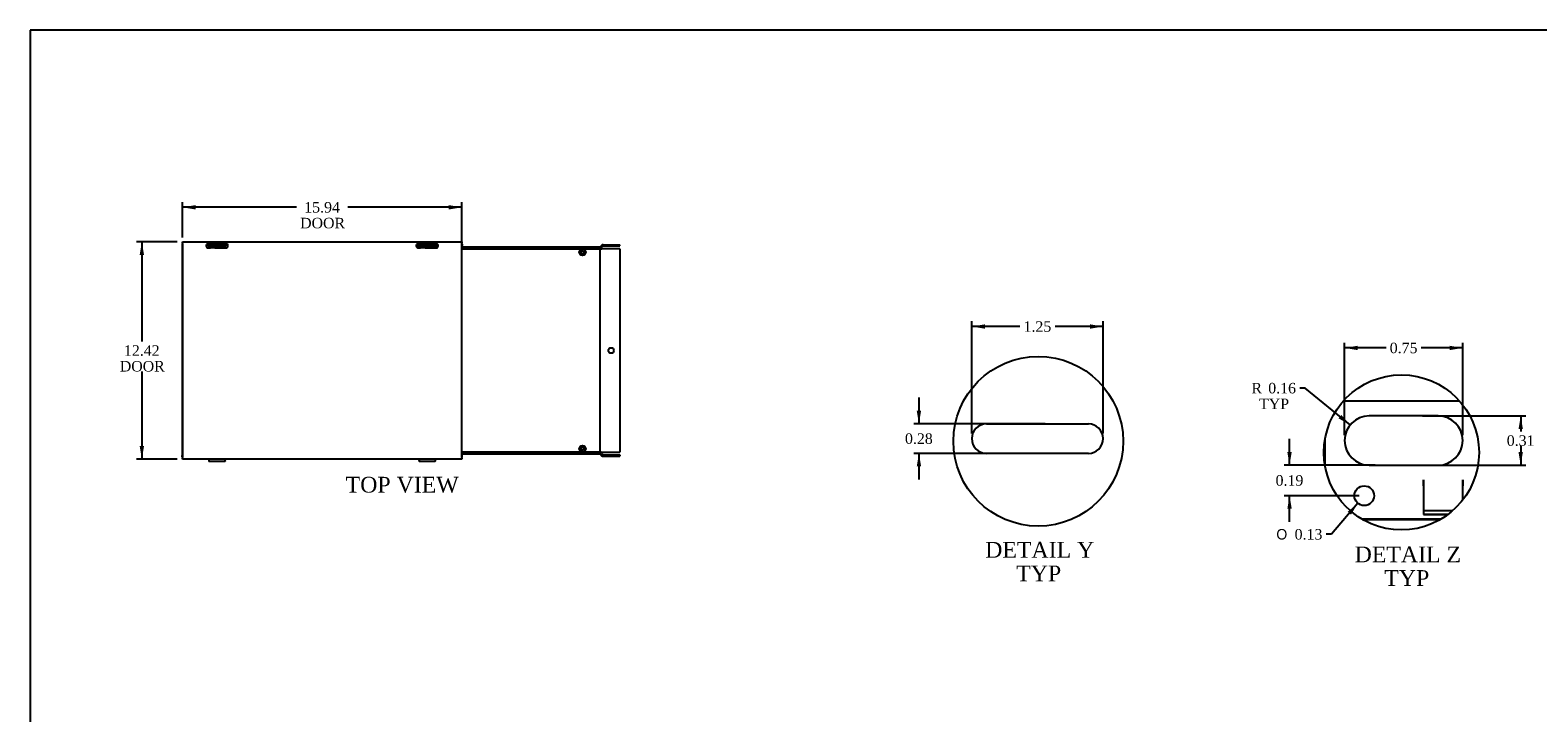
# Model space of a CAD drawing. Header units: inches. Extents: x 1 to 150, y -1 to 99.
# Tile 3 of 7: x 1 to 87, y 60 to 99. Entities that reach past the tile are written whole.
import ezdxf
from ezdxf.enums import TextEntityAlignment as Align
from ezdxf.lldxf.tags import DXFTag

# ---------------------------------------------------------------- set-up
doc = ezdxf.new("R2010")
doc.units = ezdxf.units.IN
doc.header["$MEASUREMENT"] = 0
for name, color, linetype in [('COM55240', 7, 'Continuous'), ('COM55544-6', 7, 'Continuous'), ('COM55545-6', 7, 'Continuous'), ('COM55546-6', 7, 'Continuous'), ('COM55609-6', 7, 'Continuous'), ('Default', 7, 'Continuous'), ('RVT19019', 7, 'Continuous'), ('SCS19491', 7, 'Continuous')]:
    doc.layers.add(name, color=color, linetype=linetype)
doc.styles.add('SEACAD_Solid_Edge_ANSI1_Symbols', font='txt')
doc.styles.add('SEACAD_Times_New_Roman', font='times.ttf')
tags = doc.linetypes.add('CENTER2', pattern=[1.125, 0.75, -0.125, 0.125, -0.125]).pattern_tags.tags
tags[10:11] = [DXFTag(74, 4), DXFTag(75, 0), DXFTag(340, '0'), DXFTag(46, 0.0), DXFTag(50, 0.0), DXFTag(44, 0.0), DXFTag(45, 0.0)]
tags[8:9] = [DXFTag(74, 4), DXFTag(75, 0), DXFTag(340, '0'), DXFTag(46, 0.0), DXFTag(50, 0.0), DXFTag(44, 0.0), DXFTag(45, 0.0)]
tags[6:7] = [DXFTag(74, 4), DXFTag(75, 0), DXFTag(340, '0'), DXFTag(46, 0.0), DXFTag(50, 0.0), DXFTag(44, 0.0), DXFTag(45, 0.0)]
tags[4:5] = [DXFTag(74, 4), DXFTag(75, 0), DXFTag(340, '0'), DXFTag(46, 0.0), DXFTag(50, 0.0), DXFTag(44, 0.0), DXFTag(45, 0.0)]
tags = doc.linetypes.add('HIDDEN2', pattern=[0.1875, 0.125, -0.0625]).pattern_tags.tags
tags[6:7] = [DXFTag(74, 4), DXFTag(75, 0), DXFTag(340, '0'), DXFTag(46, 0.0), DXFTag(50, 0.0), DXFTag(44, 0.0), DXFTag(45, 0.0)]
tags[4:5] = [DXFTag(74, 4), DXFTag(75, 0), DXFTag(340, '0'), DXFTag(46, 0.0), DXFTag(50, 0.0), DXFTag(44, 0.0), DXFTag(45, 0.0)]
doc.dimstyles.new('HAMMOND_(STH_-_120x80)', dxfattribs={"dimtxt": 0.6, "dimasz": 0.75, "dimexe": 0.3, "dimexo": 0.3, "dimgap": 0.15, "dimtad": 0, "dimtih": 1, "dimtoh": 1, "dimzin": 0, "dimdsep": 46, "dimtxsty": 'SEACAD_Times_New_Roman', "dimblk1": '_SE_FILLED', "dimblk2": '_SE_FILLED', "dimsah": 1, "dimcen": 0.3, "dimadec": 0, "dimazin": 0, "dimtfac": 0.8, "dimtofl": 0, "dimtmove": 0, "dimatfit": 3, "dimfxl": 1, "dimtolj": 1, "dimtzin": 0, "dimarcsym": 0})

# ---------------------------------------------------------------- blocks, each defined once
blk = doc.blocks.new('SE4')
at = {"layer": 'COM55240', "color": 7, "linetype": 'Continuous'}
for p, q in [((10.814, 87.195), (10.814, 87.138)), ((10.814, 87.195), (10.877, 87.195)), ((10.814, 87.138), (10.877, 87.138)), ((10.877, 87.195), (11.752, 87.195)), ((10.877, 87.195), (10.877, 87.138)), ((10.877, 87.138), (11.752, 87.138)), ((10.939, 87.138), (10.939, 87.135)), ((10.939, 87.05), (10.939, 87.135)), ((11.189, 87.05), (10.939, 87.05)), ((11.189, 87.135), (11.189, 87.138)), ((11.189, 87.135), (11.189, 87.05)), ((11.752, 87.195), (11.752, 87.138)), ((11.752, 87.195), (11.814, 87.195)), ((11.752, 87.138), (11.814, 87.138)), ((11.814, 87.195), (11.814, 87.138)), ((22.814, 87.195), (22.814, 87.138)), ((22.814, 87.195), (22.877, 87.195)), ((22.814, 87.138), (22.877, 87.138)), ((22.877, 87.195), (23.752, 87.195)), ((22.877, 87.195), (22.877, 87.138)), ((22.877, 87.138), (23.752, 87.138)), ((22.939, 87.138), (22.939, 87.135)), ((22.939, 87.05), (22.939, 87.135)), ((23.189, 87.05), (22.939, 87.05)), ((23.189, 87.135), (23.189, 87.138)), ((23.189, 87.135), (23.189, 87.05)), ((23.752, 87.195), (23.752, 87.138)), ((23.752, 87.195), (23.814, 87.195)), ((23.752, 87.138), (23.814, 87.138)), ((23.814, 87.195), (23.814, 87.138))]:
    blk.add_line(p, q, dxfattribs=at)
at = {"layer": 'COM55544-6', "color": 7, "linetype": 'Continuous'}
for p, q in [((9.314, 87.267), (9.345, 87.267)), ((9.314, 87.267), (9.314, 87.195)), ((9.314, 87.195), (9.345, 87.195)), ((9.314, 87.195), (9.314, 87.159)), ((9.314, 87.159), (9.314, 75.231)), ((10.69, 87.195), (10.814, 87.195)), ((10.721, 87.267), (11.908, 87.267)), ((11.814, 87.195), (11.939, 87.195)), ((22.69, 87.195), (22.814, 87.195)), ((22.721, 87.267), (23.908, 87.267)), ((23.814, 87.195), (23.939, 87.195)), ((25.283, 87.267), (25.314, 87.267)), ((25.283, 87.195), (25.314, 87.195)), ((25.314, 87.267), (25.314, 87.195)), ((25.314, 87.159), (25.314, 87.195)), ((25.314, 87.111), (25.314, 87.159)), ((9.314, 75.231), (9.314, 75.195)), ((9.314, 75.123), (9.314, 75.195)), ((9.345, 75.195), (9.314, 75.195)), ((9.345, 75.123), (9.314, 75.123)), ((25.314, 75.195), (25.283, 75.195)), ((25.314, 75.123), (25.283, 75.123)), ((25.314, 75.231), (25.314, 75.279)), ((25.314, 75.195), (25.314, 75.231)), ((25.314, 75.123), (25.314, 75.195)), ((10.854, 74.88), (11.775, 74.88)), ((22.854, 74.88), (23.775, 74.88))]:
    blk.add_line(p, q, dxfattribs=at)
for points, knots in [([(10.835, 74.981), (10.837, 74.967), (10.838, 74.955), (10.841, 74.928), (10.843, 74.914), (10.847, 74.894), (10.849, 74.887), (10.852, 74.88), (10.854, 74.879), (10.858, 74.885), (10.86, 74.891), (10.864, 74.91), (10.865, 74.922), (10.869, 74.95), (10.871, 74.965), (10.872, 74.982)], [0.1591307, 0.1591307, 0.1591307, 0.1591307, 0.25, 0.25, 0.375, 0.375, 0.5, 0.5, 0.625, 0.625, 0.75, 0.75, 0.875, 0.875, 0.9834387, 0.9834387, 0.9834387, 0.9834387]), ([(10.843, 74.981), (10.843, 74.977), (10.844, 74.973), (10.847, 74.963), (10.849, 74.957), (10.852, 74.952), (10.854, 74.952), (10.858, 74.956), (10.86, 74.96), (10.863, 74.971), (10.864, 74.976), (10.865, 74.981)], [0.3207076, 0.3207076, 0.3207076, 0.3207076, 0.375, 0.375, 0.5, 0.5, 0.625, 0.625, 0.75, 0.75, 0.820707, 0.820707, 0.820707, 0.820707]), ([(11.756, 74.982), (11.758, 74.965), (11.76, 74.95), (11.763, 74.922), (11.765, 74.91), (11.769, 74.891), (11.77, 74.885), (11.774, 74.879), (11.776, 74.88), (11.78, 74.887), (11.782, 74.894), (11.785, 74.914), (11.787, 74.928), (11.79, 74.955), (11.792, 74.967), (11.793, 74.981)], [0.0165613, 0.0165613, 0.0165613, 0.0165613, 0.125, 0.125, 0.25, 0.25, 0.375, 0.375, 0.5, 0.5, 0.625, 0.625, 0.75, 0.75, 0.8408693, 0.8408693, 0.8408693, 0.8408693]), ([(11.764, 74.981), (11.765, 74.976), (11.766, 74.971), (11.769, 74.96), (11.77, 74.956), (11.774, 74.952), (11.776, 74.952), (11.78, 74.957), (11.782, 74.963), (11.784, 74.973), (11.785, 74.977), (11.786, 74.981)], [0.179293, 0.179293, 0.179293, 0.179293, 0.25, 0.25, 0.375, 0.375, 0.5, 0.5, 0.625, 0.625, 0.6792924, 0.6792924, 0.6792924, 0.6792924]), ([(22.835, 74.981), (22.837, 74.967), (22.838, 74.955), (22.841, 74.928), (22.843, 74.914), (22.847, 74.894), (22.849, 74.887), (22.852, 74.88), (22.854, 74.879), (22.858, 74.885), (22.86, 74.891), (22.864, 74.91), (22.865, 74.922), (22.869, 74.95), (22.871, 74.965), (22.872, 74.982)], [0.1591307, 0.1591307, 0.1591307, 0.1591307, 0.25, 0.25, 0.375, 0.375, 0.5, 0.5, 0.625, 0.625, 0.75, 0.75, 0.875, 0.875, 0.9834387, 0.9834387, 0.9834387, 0.9834387]), ([(22.843, 74.981), (22.843, 74.977), (22.844, 74.973), (22.847, 74.963), (22.849, 74.957), (22.852, 74.952), (22.854, 74.952), (22.858, 74.956), (22.86, 74.96), (22.863, 74.971), (22.864, 74.976), (22.865, 74.981)], [0.3207076, 0.3207076, 0.3207076, 0.3207076, 0.375, 0.375, 0.5, 0.5, 0.625, 0.625, 0.75, 0.75, 0.820707, 0.820707, 0.820707, 0.820707]), ([(23.756, 74.982), (23.758, 74.965), (23.76, 74.95), (23.763, 74.922), (23.765, 74.91), (23.769, 74.891), (23.77, 74.885), (23.774, 74.879), (23.776, 74.88), (23.78, 74.887), (23.782, 74.894), (23.785, 74.914), (23.787, 74.928), (23.79, 74.955), (23.792, 74.967), (23.793, 74.981)], [0.0165613, 0.0165613, 0.0165613, 0.0165613, 0.125, 0.125, 0.25, 0.25, 0.375, 0.375, 0.5, 0.5, 0.625, 0.625, 0.75, 0.75, 0.8408693, 0.8408693, 0.8408693, 0.8408693]), ([(23.764, 74.981), (23.765, 74.976), (23.766, 74.971), (23.769, 74.96), (23.77, 74.956), (23.774, 74.952), (23.776, 74.952), (23.78, 74.957), (23.782, 74.963), (23.784, 74.973), (23.785, 74.977), (23.786, 74.981)], [0.179293, 0.179293, 0.179293, 0.179293, 0.25, 0.25, 0.375, 0.375, 0.5, 0.5, 0.625, 0.625, 0.6792924, 0.6792924, 0.6792924, 0.6792924])]:
    blk.add_open_spline(points, degree=3, knots=knots, dxfattribs=at)
at = {"layer": 'COM55545-6', "color": 7, "linetype": 'Continuous'}
for p, q in [((9.345, 87.407), (25.283, 87.407)), ((9.345, 87.299), (9.345, 87.407)), ((9.345, 87.299), (9.345, 75.091)), ((10.814, 87.305), (10.765, 87.299)), ((11.814, 87.317), (10.814, 87.317)), ((11.814, 87.305), (10.814, 87.305)), ((10.814, 87.059), (10.939, 87.059)), ((11.189, 87.059), (11.814, 87.059)), ((11.863, 87.299), (11.814, 87.305)), ((23.814, 87.329), (22.814, 87.329)), ((23.814, 87.309), (22.814, 87.309)), ((22.814, 87.059), (22.939, 87.059)), ((23.189, 87.059), (23.814, 87.059)), ((25.283, 87.407), (25.283, 87.299)), ((25.283, 75.091), (25.283, 87.299)), ((9.345, 74.983), (9.345, 75.091)), ((25.283, 74.983), (9.345, 74.983)), ((25.283, 75.091), (25.283, 74.983))]:
    blk.add_line(p, q, dxfattribs=at)
for centre, radius, start, end in [((10.814, 87.184), 0.125, 113.07392, 270), ((10.816, 87.239), 0.0783, 91.20468, 130.27365), ((11.813, 87.239), 0.0783, 49.72635, 88.79532), ((11.814, 87.184), 0.125, 270, 66.92608), ((22.814, 87.184), 0.125, 113.07392, 270), ((22.814, 87.184), 0.125, 90, 113.07392), ((23.814, 87.184), 0.125, 66.92608, 90), ((23.814, 87.184), 0.125, 270, 66.92608)]:
    blk.add_arc(centre, radius, start, end, dxfattribs=at)
for points, knots in [([(22.814, 87.329), (22.809, 87.329), (22.804, 87.328), (22.795, 87.324), (22.791, 87.322), (22.782, 87.317), (22.779, 87.313), (22.772, 87.306), (22.768, 87.303), (22.765, 87.299)], [0, 0, 0, 0, 0.25, 0.25, 0.5, 0.5, 0.75, 0.75, 1, 1, 1, 1]), ([(23.863, 87.299), (23.857, 87.307), (23.85, 87.314), (23.838, 87.322), (23.834, 87.324), (23.824, 87.328), (23.819, 87.329), (23.814, 87.329)], [0, 0, 0, 0, 0.5, 0.5, 0.75, 0.75, 1, 1, 1, 1])]:
    blk.add_open_spline(points, degree=3, knots=knots, dxfattribs=at)
at = {"layer": 'COM55546-6', "color": 7, "linetype": 'Continuous'}
for p, q in [((22.713, 87.111), (22.939, 87.111)), ((23.189, 87.111), (23.916, 87.111)), ((25.283, 87.111), (33.174, 87.111)), ((33.174, 87.111), (33.174, 87.003)), ((33.2, 87.121), (33.283, 87.204)), ((33.237, 87), (33.218, 86.981)), ((33.237, 87), (33.288, 87)), ((33.251, 87.07), (33.334, 87.153)), ((33.288, 87), (33.251, 86.962)), ((33.334, 87), (33.288, 87)), ((33.359, 87), (33.334, 87)), ((33.359, 87.236), (34.314, 87.236)), ((33.359, 87.164), (34.314, 87.164)), ((34.314, 87), (33.359, 87)), ((34.314, 87.164), (34.314, 87.236)), ((34.314, 87), (34.314, 75.39)), ((33.174, 75.279), (25.283, 75.279)), ((33.174, 75.387), (33.174, 75.279)), ((33.2, 75.268), (33.283, 75.185)), ((33.218, 75.408), (33.237, 75.39)), ((33.237, 75.39), (33.288, 75.39)), ((33.251, 75.427), (33.288, 75.39)), ((33.251, 75.319), (33.334, 75.236)), ((33.288, 75.39), (33.334, 75.39)), ((33.334, 75.39), (33.359, 75.39)), ((33.359, 75.39), (34.314, 75.39)), ((33.359, 75.226), (34.314, 75.226)), ((33.359, 75.154), (34.314, 75.154)), ((34.314, 75.226), (34.314, 75.154))]:
    blk.add_line(p, q, dxfattribs=at)
blk.add_circle((33.814, 81.195), 0.156, dxfattribs=at)
for centre, radius, start, end in [((33.174, 87.147), 0.036, 270, 315), ((33.174, 87.147), 0.108, 270, 315), ((32.918, 86.425), 0.632, 58.22379, 64.52939), ((33.359, 87.128), 0.108, 90, 135), ((33.359, 87.128), 0.036, 90, 135), ((33.174, 75.243), 0.108, 45, 90), ((33.174, 75.243), 0.036, 45, 90), ((32.918, 75.965), 0.632, 295.47061, 301.77621), ((33.359, 75.262), 0.108, 225, 270), ((33.359, 75.262), 0.036, 225, 270)]:
    blk.add_arc(centre, radius, start, end, dxfattribs=at)
at = {"layer": 'COM55609-6', "color": 7, "linetype": 'Continuous'}
for p, q in [((25.283, 87.003), (33.189, 87.003)), ((33.189, 75.387), (33.189, 87.003)), ((33.189, 75.387), (25.283, 75.387))]:
    blk.add_line(p, q, dxfattribs=at)
at = {"layer": 'RVT19019', "color": 7, "linetype": 'Continuous'}
for p, q in [((11.252, 87.138), (11.252, 87.059)), ((11.377, 87.059), (11.377, 87.138)), ((23.419, 87.307), (23.209, 87.307)), ((23.252, 87.138), (23.252, 87.111)), ((23.377, 87.111), (23.377, 87.138))]:
    blk.add_line(p, q, dxfattribs=at)
for centre, start, end in [((11.209, 87.287), 114.60961, 270), ((11.419, 87.287), 270, 65.39039), ((23.209, 87.287), 90, 270), ((23.419, 87.287), 270, 90)]:
    blk.add_arc(centre, 0.02, start, end, dxfattribs=at)
at = {"layer": 'SCS19491', "color": 7, "linetype": 'Continuous'}
for p, q in [((32.084, 86.837), (31.993, 86.837)), ((31.993, 86.777), (32.084, 86.777)), ((32.141, 86.837), (32.084, 86.837)), ((32.084, 86.777), (32.143, 86.777)), ((32.197, 86.931), (32.137, 86.928)), ((32.137, 86.928), (32.138, 86.896)), ((32.138, 86.896), (32.141, 86.837)), ((32.143, 86.777), (32.146, 86.714)), ((32.146, 86.714), (32.147, 86.685)), ((32.147, 86.685), (32.207, 86.687)), ((32.198, 86.902), (32.197, 86.931)), ((32.201, 86.837), (32.198, 86.902)), ((32.27, 86.837), (32.201, 86.837)), ((32.203, 86.777), (32.27, 86.777)), ((32.206, 86.714), (32.203, 86.777)), ((32.207, 86.687), (32.206, 86.714)), ((32.361, 86.837), (32.27, 86.837)), ((32.27, 86.777), (32.361, 86.777)), ((32.084, 75.613), (31.993, 75.613)), ((31.993, 75.553), (32.084, 75.553)), ((32.141, 75.613), (32.084, 75.613)), ((32.084, 75.553), (32.143, 75.553)), ((32.197, 75.707), (32.137, 75.704)), ((32.137, 75.704), (32.138, 75.672)), ((32.138, 75.672), (32.141, 75.613)), ((32.143, 75.553), (32.146, 75.49)), ((32.146, 75.49), (32.147, 75.461)), ((32.147, 75.461), (32.207, 75.463)), ((32.198, 75.678), (32.197, 75.707)), ((32.201, 75.613), (32.198, 75.678)), ((32.27, 75.613), (32.201, 75.613)), ((32.203, 75.553), (32.27, 75.553)), ((32.206, 75.49), (32.203, 75.553)), ((32.207, 75.463), (32.206, 75.49)), ((32.361, 75.613), (32.27, 75.613)), ((32.27, 75.553), (32.361, 75.553))]:
    blk.add_line(p, q, dxfattribs=at)
for centre in [(32.177, 86.807), (32.177, 75.583)]:
    blk.add_circle(centre, 0.187, dxfattribs=at)
for centre, start, end in [((32.177, 86.807), 170.73033, 189.26967), ((32.177, 86.807), 350.73033, 9.26967), ((32.177, 75.583), 170.73033, 189.26967), ((32.177, 75.583), 350.73033, 9.26967)]:
    blk.add_arc(centre, 0.186, start, end, dxfattribs=at)
blk = doc.blocks.new('DMBLK1927')
at = {"layer": 'Default', "linetype": 'Continuous', "transparency": 16777216}
for points in [[(10.095, 89.499), (9.345, 89.374), (10.095, 89.249)], [(24.533, 89.499), (24.533, 89.249), (25.283, 89.374)]]:
    blk.add_hatch(color=7, dxfattribs=at).paths.add_polyline_path(points)
at = {"layer": 'Default', "color": 7, "linetype": 'Continuous', "transparency": 16777216}
for p, q in [((9.345, 87.653), (9.345, 89.674)), ((25.283, 81.495), (25.283, 89.674)), ((15.846, 89.374), (9.345, 89.374)), ((25.283, 89.374), (18.783, 89.374))]:
    blk.add_line(p, q, dxfattribs=at)
at = {"layer": 'Default', "color": 7, "linetype": 'Continuous', "transparency": 16777216, "style": 'SEACAD_Times_New_Roman'}
for s, p in [('15.94', (16.291, 89.674)), ('DOOR', (16.056, 88.774))]:
    blk.add_text(s, height=0.6, dxfattribs=at).set_placement(p, align=Align.TOP_LEFT)
blk = doc.blocks.new('_SE_FILLED')
at = {"color": 0}
blk.add_line((0, 0), (-1, 0), dxfattribs=at)
blk.add_solid([(0, 0), (-1, -0.1665), (-1, 0.1665), (0, 0)], dxfattribs=at)
blk = doc.blocks.new('DMBLK1928')
at = {"layer": 'Default', "linetype": 'Continuous', "transparency": 16777216}
for points in [[(6.895, 86.657), (7.145, 86.657), (7.02, 87.407)], [(6.895, 75.733), (7.02, 74.983), (7.145, 75.733)]]:
    blk.add_hatch(color=7, dxfattribs=at).paths.add_polyline_path(points)
at = {"layer": 'Default', "color": 7, "linetype": 'Continuous', "transparency": 16777216}
for p, q in [((9.045, 87.407), (6.72, 87.407)), ((7.02, 87.407), (7.02, 81.705)), ((7.02, 79.995), (7.02, 74.983)), ((9.045, 74.983), (6.72, 74.983))]:
    blk.add_line(p, q, dxfattribs=at)
at = {"layer": 'Default', "color": 7, "linetype": 'Continuous', "transparency": 16777216, "style": 'SEACAD_Times_New_Roman'}
for s, p in [('12.42', (5.996, 81.495)), ('DOOR', (5.761, 80.595))]:
    blk.add_text(s, height=0.6, dxfattribs=at).set_placement(p, align=Align.TOP_LEFT)
blk = doc.blocks.new('SE10')
at = {"layer": 'COM55240', "color": 7, "linetype": 'Continuous'}
for p, q in [((82.26, 78.301), (75.618, 78.301)), ((81.034, 77.458), (77.096, 77.458)), ((74.565, 76.066), (74.565, 74.678)), ((77.096, 74.645), (81.034, 74.645)), ((80.19, 73.801), (80.19, 71.833)), ((80.191, 73.801), (80.19, 73.801)), ((80.191, 73.474), (80.191, 73.801)), ((80.191, 73.474), (80.191, 71.839)), ((82.44, 73.801), (82.439, 73.801)), ((82.439, 73.801), (82.439, 73.474)), ((82.439, 72.659), (82.439, 73.474)), ((82.44, 72.66), (82.44, 73.801)), ((80.19, 71.833), (81.601, 71.833)), ((80.191, 71.839), (81.609, 71.839))]:
    blk.add_line(p, q, dxfattribs=at)
at = {"layer": 'COM55240', "color": 7, "linetype": 'HIDDEN2'}
blk.add_line((80.191, 72.056), (81.874, 72.056), dxfattribs=at)
at = {"layer": 'COM55240', "color": 7, "linetype": 'Continuous'}
blk.add_circle((76.815, 72.901), 0.562, dxfattribs=at)
for centre, start, end in [((77.096, 76.051), 90, 270), ((81.034, 76.051), 270, 90)]:
    blk.add_arc(centre, 1.406, start, end, dxfattribs=at)
at = {"layer": 'COM55545-6', "color": 7, "linetype": 'HIDDEN2'}
blk.add_line((81.198, 71.563), (76.68, 71.563), dxfattribs=at)
at = {"layer": 'COM55545-6', "color": 7, "linetype": 'Continuous'}
blk.add_line((76.704, 71.548), (81.173, 71.548), dxfattribs=at)
blk = doc.blocks.new('DMBLK1938')
at = {"layer": 'Default', "linetype": 'Continuous', "transparency": 16777216}
for points in [[(85.873, 76.708), (85.748, 77.458), (85.623, 76.708)], [(85.873, 75.395), (85.623, 75.395), (85.748, 74.645)]]:
    blk.add_hatch(color=7, dxfattribs=at).paths.add_polyline_path(points)
at = {"layer": 'Default', "color": 7, "linetype": 'Continuous', "transparency": 16777216}
for p, q in [((80.134, 77.458), (86.048, 77.458)), ((85.748, 77.458), (85.748, 76.561)), ((85.748, 75.751), (85.748, 74.645)), ((79.365, 74.645), (86.048, 74.645))]:
    blk.add_line(p, q, dxfattribs=at)
at = {"layer": 'Default', "color": 7, "linetype": 'Continuous', "transparency": 16777216, "style": 'SEACAD_Times_New_Roman'}
blk.add_text('0.31', height=0.6, dxfattribs=at).set_placement((84.952, 76.351), align=Align.TOP_LEFT)
blk = doc.blocks.new('DMBLK1939')
at = {"layer": 'Default', "linetype": 'Continuous', "transparency": 16777216}
for points in [[(76.44, 81.466), (75.69, 81.341), (76.44, 81.216)], [(81.69, 81.466), (81.69, 81.216), (82.44, 81.341)]]:
    blk.add_hatch(color=7, dxfattribs=at).paths.add_polyline_path(points)
at = {"layer": 'Default', "color": 7, "linetype": 'Continuous', "transparency": 16777216}
for p, q in [((75.69, 76.351), (75.69, 81.641)), ((78.059, 81.341), (75.69, 81.341)), ((82.44, 81.341), (80.071, 81.341)), ((82.44, 76.351), (82.44, 81.641))]:
    blk.add_line(p, q, dxfattribs=at)
at = {"layer": 'Default', "color": 7, "linetype": 'Continuous', "transparency": 16777216, "style": 'SEACAD_Times_New_Roman'}
blk.add_text('0.75', height=0.6, dxfattribs=at).set_placement((78.269, 81.641), align=Align.TOP_LEFT)
blk = doc.blocks.new('DMBLK1940')
at = {"layer": 'Default', "linetype": 'Continuous', "transparency": 16777216}
for points in [[(72.424, 75.395), (72.549, 74.645), (72.674, 75.395)], [(72.424, 72.151), (72.674, 72.151), (72.549, 72.901)]]:
    blk.add_hatch(color=7, dxfattribs=at).paths.add_polyline_path(points)
at = {"layer": 'Default', "color": 7, "linetype": 'Continuous', "transparency": 16777216}
for p, q in [((72.549, 74.645), (72.549, 76.145)), ((77.446, 74.645), (72.249, 74.645)), ((76.515, 72.901), (72.249, 72.901)), ((72.549, 71.401), (72.549, 72.901))]:
    blk.add_line(p, q, dxfattribs=at)
at = {"layer": 'Default', "color": 7, "linetype": 'Continuous', "transparency": 16777216, "style": 'SEACAD_Times_New_Roman'}
blk.add_text('0.19', height=0.6, dxfattribs=at).set_placement((71.752, 74.073), align=Align.TOP_LEFT)
blk = doc.blocks.new('DMBLK1941')
at = {"layer": 'Default', "linetype": 'Continuous', "transparency": 16777216}
blk.add_hatch(color=7, dxfattribs=at).paths.add_polyline_path([(76.06, 71.82), (76.45, 72.473), (75.87, 71.982)])
at = {"layer": 'Default', "color": 7, "linetype": 'Continuous', "transparency": 16777216}
for p, q in [((76.45, 72.473), (74.942, 70.698)), ((74.942, 70.698), (74.642, 70.698))]:
    blk.add_line(p, q, dxfattribs=at)
for s, style, p in [('O', 'SEACAD_Solid_Edge_ANSI1_Symbols', (71.795, 70.998)), ('0.13', 'SEACAD_Times_New_Roman', (72.839, 70.998))]:
    blk.add_text(s, height=0.6, dxfattribs=dict(at, style=style)).set_placement(p, align=Align.TOP_LEFT)
blk = doc.blocks.new('DMBLK1942')
at = {"layer": 'Default', "linetype": 'Continuous', "transparency": 16777216}
blk.add_hatch(color=7, dxfattribs=at).paths.add_polyline_path([(75.348, 77.319), (76.007, 76.941), (75.506, 77.513)])
at = {"layer": 'Default', "color": 7, "linetype": 'Continuous', "transparency": 16777216}
for p, q in [((73.434, 79.045), (73.134, 79.045)), ((76.007, 76.941), (73.434, 79.045))]:
    blk.add_line(p, q, dxfattribs=at)
at = {"layer": 'Default', "color": 7, "linetype": 'Continuous', "transparency": 16777216, "style": 'SEACAD_Times_New_Roman'}
for s, p in [('R', (70.374, 79.345)), ('0.16', (71.332, 79.345)), ('TYP', (70.81, 78.445))]:
    blk.add_text(s, height=0.6, dxfattribs=at).set_placement(p, align=Align.TOP_LEFT)
blk = doc.blocks.new('SE13')
at = {"layer": 'COM55546-6', "color": 7, "linetype": 'Continuous'}
for p, q in [((55.25, 77.005), (61.064, 77.005)), ((61.064, 75.319), (55.25, 75.319))]:
    blk.add_line(p, q, dxfattribs=at)
for centre, start, end in [((55.25, 76.162), 90, 270), ((61.064, 76.162), 270, 90)]:
    blk.add_arc(centre, 0.843, start, end, dxfattribs=at)
blk = doc.blocks.new('DMBLK1946')
at = {"layer": 'Default', "linetype": 'Continuous', "transparency": 16777216}
for points in [[(55.157, 82.689), (54.407, 82.564), (55.157, 82.439)], [(61.157, 82.689), (61.157, 82.439), (61.907, 82.564)]]:
    blk.add_hatch(color=7, dxfattribs=at).paths.add_polyline_path(points)
at = {"layer": 'Default', "color": 7, "linetype": 'Continuous', "transparency": 16777216}
for p, q in [((54.407, 76.462), (54.407, 82.864)), ((61.907, 76.462), (61.907, 82.864)), ((57.151, 82.564), (54.407, 82.564)), ((61.907, 82.564), (59.163, 82.564))]:
    blk.add_line(p, q, dxfattribs=at)
at = {"layer": 'Default', "color": 7, "linetype": 'Continuous', "transparency": 16777216, "style": 'SEACAD_Times_New_Roman'}
blk.add_text('1.25', height=0.6, dxfattribs=at).set_placement((57.361, 82.864), align=Align.TOP_LEFT)
blk = doc.blocks.new('DMBLK1947')
at = {"layer": 'Default', "linetype": 'Continuous', "transparency": 16777216}
for points in [[(51.263, 77.755), (51.388, 77.005), (51.513, 77.755)], [(51.263, 74.569), (51.513, 74.569), (51.388, 75.319)]]:
    blk.add_hatch(color=7, dxfattribs=at).paths.add_polyline_path(points)
at = {"layer": 'Default', "color": 7, "linetype": 'Continuous', "transparency": 16777216}
for p, q in [((51.388, 78.505), (51.388, 77.005)), ((58.602, 77.005), (51.088, 77.005)), ((58.675, 75.319), (51.088, 75.319)), ((51.388, 75.319), (51.388, 73.819))]:
    blk.add_line(p, q, dxfattribs=at)
at = {"layer": 'Default', "color": 7, "linetype": 'Continuous', "transparency": 16777216, "style": 'SEACAD_Times_New_Roman'}
blk.add_text('0.28', height=0.6, dxfattribs=at).set_placement((50.592, 76.462), align=Align.TOP_LEFT)
blk = doc.blocks.new('BORDER')
at = {"layer": 'Default', "color": 7, "linetype": 'Continuous'}
for p, q in [((0, 27.86), (-41.86, 27.86)), ((-41.86, 27.86), (-41.86, 0))]:
    blk.add_line(p, q, dxfattribs=at)

msp = doc.modelspace()

# ---------------------------------------------------------------- linework, layer by layer
at = {"color": 7, "linetype": 'CENTER2'}
for centre, radius in [((58.201, 76.008), 4.846), ((78.939, 75.372), 4.429)]:
    msp.add_circle(centre, radius, dxfattribs=at)

# ---------------------------------------------------------------- block references
at = {"layer": 'Default', "color": 7, "xscale": 3.56, "yscale": 3.56, "zscale": 3.56}
msp.add_blockref('BORDER', (149.664, 0.311), dxfattribs=at)
at = {"layer": 'Default'}
for name in ['SE4', 'SE10', 'SE13']:
    msp.add_blockref(name, (0, 0), dxfattribs=at)

# ---------------------------------------------------------------- texts
at = {"layer": 'Default', "color": 7, "linetype": 'Continuous', "style": 'SEACAD_Times_New_Roman'}
for s, p in [('TOP VIEW', (18.658, 73.979)), ('DETAIL Y', (55.172, 70.261)), ('DETAIL Z', (76.266, 69.999)), ('TYP', (56.943, 68.911)), ('TYP', (77.961, 68.649))]:
    msp.add_text(s, height=0.9, dxfattribs=at).set_placement(p, align=Align.TOP_LEFT)

# ---------------------------------------------------------------- dimensions: what is measured, and where the dimension line sits
at = {"layer": 'Default', "color": 7, "linetype": 'Continuous'}
dim = msp.add_linear_dim(base=(9.345, 89.374), p1=(25.283, 81.195), p2=(9.345, 87.353), text='\\A1;<>\\PDOOR', dimstyle='HAMMOND_(STH_-_120x80)', dxfattribs=at)
dim.commit()
dim.dimension.update_dxf_attribs({"geometry": 'DMBLK1927', "text_midpoint": (17.314, 89.374), "dimtype": 160})
dim = msp.add_linear_dim(base=(7.02, 87.407), p1=(25.283, 87.407), p2=(25.283, 74.983), angle=270, text='\\A1;<>\\PDOOR', dimstyle='HAMMOND_(STH_-_120x80)', dxfattribs=at)
dim.commit()
dim.dimension.update_dxf_attribs({"geometry": 'DMBLK1928', "text_midpoint": (7.02, 81.195), "dimtype": 161})
dim = msp.add_linear_dim(base=(54.407, 82.564), p1=(61.907, 76.162), p2=(54.407, 76.162), text='\\A1;<>', dimstyle='HAMMOND_(STH_-_120x80)', override={"dimlfac": 0.166667}, dxfattribs=at)
dim.commit()
dim.dimension.update_dxf_attribs({"geometry": 'DMBLK1946', "text_midpoint": (58.157, 82.564), "dimtype": 160})
for base, p1, p2, angle, override, picture, middle, dimtype in [((82.44, 81.341), (82.44, 76.051), (75.69, 76.051), 180, {"dimlfac": 0.111111}, 'DMBLK1939', (79.065, 81.341), 161), ((51.388, 77.005), (61.064, 77.005), (61.064, 75.319), 270, {"dimlfac": 0.166667}, 'DMBLK1947', (51.388, 76.162), 161), ((85.748, 74.645), (81.034, 77.458), (79.065, 74.645), 90, {"dimlfac": 0.111111}, 'DMBLK1938', (85.748, 76.051), 160), ((72.549, 74.645), (76.815, 72.901), (77.096, 74.645), 90, {"dimlfac": 0.111111}, 'DMBLK1940', (72.549, 73.773), 160)]:
    dim = msp.add_linear_dim(base=base, p1=p1, p2=p2, angle=angle, text='\\A1;<>', dimstyle='HAMMOND_(STH_-_120x80)', override=override, dxfattribs=at)
    dim.commit()
    dim.dimension.update_dxf_attribs({"geometry": picture, "text_midpoint": middle, "dimtype": dimtype})
dim = msp.add_radius_dim(center=(77.096, 76.051), mpoint=(76.007, 76.941), text='\\A1;<>\\PTYP', dimstyle='HAMMOND_(STH_-_120x80)', override={"dimlfac": 0.111111}, dxfattribs=at)
dim.commit()
dim.dimension.update_dxf_attribs({"geometry": 'DMBLK1942', "text_midpoint": (73.134, 79.045), "dimtype": 164})
dim = msp.add_diameter_dim_2p(p1=(77.17913, 73.32997), p2=(76.45049, 72.47282), text='\\A1;<>', dimstyle='HAMMOND_(STH_-_120x80)', override={"dimlfac": 0.111111}, dxfattribs=at)
dim.commit()
dim.dimension.update_dxf_attribs({"geometry": 'DMBLK1941', "text_midpoint": (74.64154, 70.69769), "dimtype": 163})

doc.saveas('drawing.dxf')
